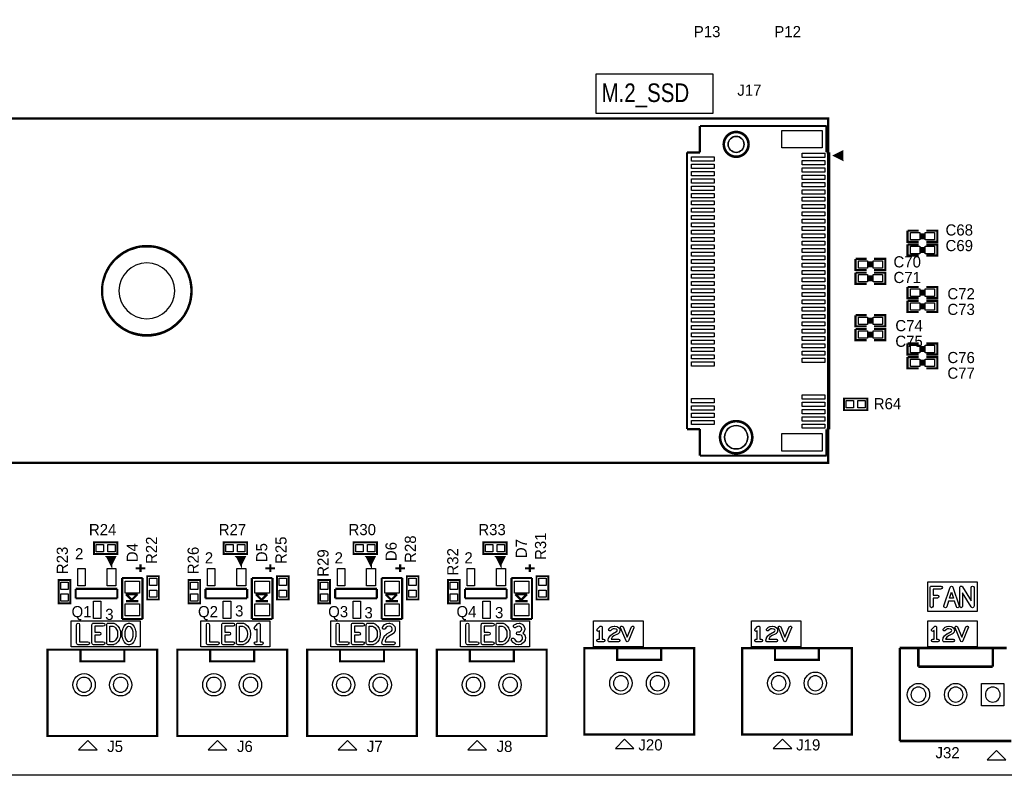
# Model space of a CAD drawing. Extents: x 0 to 260, y 0 to 180.
# Tile 16 of 28: x 124 to 191, y 0 to 52. Entities that reach past the tile are written whole.
import ezdxf

# ---------------------------------------------------------------- set-up
doc = ezdxf.new("R2010")
doc.units = 0
for name, color, linetype in [('BG_DRILLHOLE', 193, 'CONTINUOUS'), ('BG_OUTLINE', 253, 'CONTINUOUS'), ('BG_SILKSCREEN_TOP', 6, 'CONTINUOUS'), ('PG_SILKSCREEN_TOP', 254, 'CONTINUOUS'), ('PIN_TOP', 96, 'CONTINUOUS'), ('RD_SILKSCREEN_TOP', 85, 'CONTINUOUS')]:
    doc.layers.add(name, color=color, linetype=linetype)

msp = doc.modelspace()

# ---------------------------------------------------------------- linework, layer by layer
at = {"layer": 'BG_DRILLHOLE'}
for points in [[(173.443138, 43.082972, 1), (172.350938, 43.082972, 1)], [(134.551928, 33.082992, 1), (130.741928, 33.082992, 1)], [(173.697138, 23.083012, 1), (172.096938, 23.083012, 1)], [(165.534594, 6.285992, 1), (164.518594, 6.285992, 1)], [(168.033954, 6.285992, 1), (167.017954, 6.285992, 1)], [(176.308766, 6.285992, 1), (175.292766, 6.285992, 1)], [(178.808126, 6.285992, 1), (177.792126, 6.285992, 1)], [(128.870964, 6.181344, 1), (127.854964, 6.181344, 1)], [(131.370324, 6.181344, 1), (130.354324, 6.181344, 1)], [(137.735564, 6.181344, 1), (136.719564, 6.181344, 1)], [(140.234924, 6.181344, 1), (139.218924, 6.181344, 1)], [(146.600164, 6.181344, 1), (145.584164, 6.181344, 1)], [(149.099524, 6.181344, 1), (148.083524, 6.181344, 1)], [(155.464764, 6.181344, 1), (154.448764, 6.181344, 1)], [(157.964124, 6.181344, 1), (156.948124, 6.181344, 1)], [(185.853578, 5.511292, 1), (184.837578, 5.511292, 1)], [(188.393578, 5.511292, 1), (187.377578, 5.511292, 1)], [(190.933578, 5.511292, 1), (189.917578, 5.511292, 1)]]:
    msp.add_lwpolyline(points, format="xyb", close=True, dxfattribs=at)
at = {"layer": 'BG_OUTLINE'}
msp.add_lwpolyline([(0, 180.34), (254, 180.34), (254, 0), (0, 0)], close=True, dxfattribs=at)
at = {"layer": 'BG_SILKSCREEN_TOP'}
for points in [[(163.322, 47.879), (163.322, 45.212), (171.323, 45.212), (171.323, 47.879)], [(185.98896, 13.208), (189.36462, 13.208), (189.36462, 11.176), (185.98896, 11.176)], [(187.474098, 12.09294), (187.608464, 12.49553), (187.74283, 12.09294)], [(127.47752, 10.53846), (132.18668, 10.53846), (132.18668, 8.77062), (127.47752, 8.77062)], [(130.112262, 10.183876), (130.326892, 10.183876), (130.430016, 10.135616), (130.510026, 10.068814), (130.581908, 9.960864), (130.639058, 9.83615), (130.654044, 9.650476), (130.639058, 9.464802), (130.581908, 9.340088), (130.510026, 9.232138), (130.430016, 9.165336), (130.326892, 9.117076), (130.112262, 9.117076)], [(131.349496, 10.153904), (131.42976, 10.17905), (131.510024, 10.153904), (131.583684, 10.077196), (131.640072, 9.971532), (131.68503, 9.821672), (131.70027, 9.650476), (131.68503, 9.47928), (131.640072, 9.32942), (131.583684, 9.223756), (131.510024, 9.147048), (131.42976, 9.121902), (131.349496, 9.147048), (131.275836, 9.223756), (131.219448, 9.32942), (131.17449, 9.47928), (131.15925, 9.650476), (131.17449, 9.821672), (131.219448, 9.971532), (131.275836, 10.077196)], [(136.34212, 10.53846), (141.05128, 10.53846), (141.05128, 8.77062), (136.34212, 8.77062)], [(138.976862, 10.183876), (139.191492, 10.183876), (139.294616, 10.135616), (139.374626, 10.068814), (139.446508, 9.960864), (139.503658, 9.83615), (139.518644, 9.650476), (139.503658, 9.464802), (139.446508, 9.340088), (139.374626, 9.232138), (139.294616, 9.165336), (139.191492, 9.117076), (138.976862, 9.117076)], [(145.20672, 10.53846), (149.91588, 10.53846), (149.91588, 8.77062), (145.20672, 8.77062)], [(147.841462, 10.183876), (148.056092, 10.183876), (148.159216, 10.135616), (148.239226, 10.068814), (148.311108, 9.960864), (148.368258, 9.83615), (148.383244, 9.650476), (148.368258, 9.464802), (148.311108, 9.340088), (148.239226, 9.232138), (148.159216, 9.165336), (148.056092, 9.117076), (147.841462, 9.117076)], [(154.07132, 10.53846), (158.78048, 10.53846), (158.78048, 8.77062), (154.07132, 8.77062)], [(156.701998, 10.183876), (156.916628, 10.183876), (157.019752, 10.135616), (157.099762, 10.068814), (157.171644, 9.960864), (157.228794, 9.83615), (157.24378, 9.650476), (157.228794, 9.464802), (157.171644, 9.340088), (157.099762, 9.232138), (157.019752, 9.165336), (156.916628, 9.117076), (156.701998, 9.117076)], [(163.16198, 10.53846), (166.53764, 10.53846), (166.53764, 8.77062), (163.16198, 8.77062)], [(173.936152, 10.53846), (177.311812, 10.53846), (177.311812, 8.77062), (173.936152, 8.77062)], [(185.98896, 10.53846), (189.36462, 10.53846), (189.36462, 8.77062), (185.98896, 8.77062)]]:
    msp.add_lwpolyline(points, close=True, dxfattribs=at)
for points in [[(186.138566, 12.81684, -0.414214), (186.240166, 12.91844), (186.883802, 12.91844, -1), (186.883802, 12.71524), (186.341766, 12.71524), (186.341766, 12.304522), (186.646566, 12.304522, -1), (186.646566, 12.101322), (186.341766, 12.101322), (186.341766, 11.54684, -1), (186.138566, 11.54684)], [(187.08878, 11.579098), (187.512198, 12.849098, -0.322662), (187.608464, 12.91844, -0.322662), (187.70473, 12.849098), (188.128148, 11.579098, -0.08101), (188.133482, 11.54684, -0.414214), (188.031882, 11.44524, -0.322662), (187.935616, 11.514582), (187.810394, 11.88974), (187.406534, 11.88974), (187.281312, 11.514582, -0.322662), (187.185046, 11.44524, -0.414214), (187.083446, 11.54684, -0.08101)], [(188.942726, 11.907012), (188.942726, 12.81684, -1), (189.145926, 12.81684), (189.145926, 11.54684, -0.414214), (189.044326, 11.44524, -0.260983), (188.957712, 11.493754), (188.367162, 12.456668), (188.367162, 11.54684, -1), (188.163962, 11.54684), (188.163962, 12.81684, -0.414214), (188.265562, 12.91844, -0.260983), (188.352176, 12.869926)], [(127.850138, 9.015476), (127.850138, 10.285476, -1), (128.053338, 10.285476), (128.053338, 9.117076), (128.628902, 9.117076, -1), (128.628902, 8.913876), (127.951738, 8.913876, -0.414214)], [(128.896618, 10.285476, -0.414214), (128.998218, 10.387076), (129.675382, 10.387076, -1), (129.675382, 10.183876), (129.099818, 10.183876), (129.099818, 9.773158), (129.404618, 9.773158, -1), (129.404618, 9.569958), (129.099818, 9.569958), (129.099818, 9.117076), (129.675382, 9.117076, -1), (129.675382, 8.913876), (128.998218, 8.913876, -0.414214), (128.896618, 9.015476)], [(129.909062, 10.285476, -0.414214), (130.010662, 10.387076), (130.349498, 10.387076, -0.110402), (130.392678, 10.377424), (130.52806, 10.313924, -0.064082), (130.549904, 10.299954), (130.651504, 10.215372, -0.072059), (130.671062, 10.193782), (130.755644, 10.066782, -0.04006), (130.763518, 10.052558), (130.831336, 9.904222, -0.087193), (130.840226, 9.870186), (130.857244, 9.658604, -0.020012), (130.857498, 9.650476, -0.020012), (130.857244, 9.642348), (130.840226, 9.430766, -0.087193), (130.831336, 9.39673), (130.763518, 9.248394, -0.04006), (130.755644, 9.23417), (130.671062, 9.10717, -0.072059), (130.651504, 9.08558), (130.549904, 9.000998, -0.064082), (130.52806, 8.987028), (130.392678, 8.923528, -0.110402), (130.349498, 8.913876), (130.010662, 8.913876, -0.414214), (129.909062, 9.015476)], [(131.263898, 10.340086), (131.39928, 10.382504, -0.076242), (131.42976, 10.387076, -0.076242), (131.46024, 10.382504), (131.595622, 10.340086, -0.125782), (131.638294, 10.313416), (131.739894, 10.207752, -0.069238), (131.756404, 10.185146), (131.824222, 10.058146, -0.049455), (131.831842, 10.039604), (131.882642, 9.870186, -0.050405), (131.886452, 9.85012), (131.90347, 9.65962, -0.022558), (131.903978, 9.650476, -0.022558), (131.90347, 9.641332), (131.886452, 9.450832, -0.050405), (131.882642, 9.430766), (131.831842, 9.261348, -0.049455), (131.824222, 9.242806), (131.756404, 9.115806, -0.069238), (131.739894, 9.0932), (131.638294, 8.987536, -0.125782), (131.595622, 8.960866), (131.46024, 8.918448, -0.076242), (131.42976, 8.913876, -0.076242), (131.39928, 8.918448), (131.263898, 8.960866, -0.125782), (131.221226, 8.987536), (131.119626, 9.0932, -0.069238), (131.103116, 9.115806), (131.035298, 9.242806, -0.049455), (131.027678, 9.261348), (130.976878, 9.430766, -0.050405), (130.973068, 9.450832), (130.95605, 9.641332, -0.022558), (130.955542, 9.650476, -0.022558), (130.95605, 9.65962), (130.973068, 9.85012, -0.050405), (130.976878, 9.870186), (131.027678, 10.039604, -0.049455), (131.035298, 10.058146), (131.103116, 10.185146, -0.069238), (131.119626, 10.207752), (131.221226, 10.313416, -0.125782)], [(136.714738, 9.015476), (136.714738, 10.285476, -1), (136.917938, 10.285476), (136.917938, 9.117076), (137.493502, 9.117076, -1), (137.493502, 8.913876), (136.816338, 8.913876, -0.414214)], [(137.761218, 10.285476, -0.414214), (137.862818, 10.387076), (138.539982, 10.387076, -1), (138.539982, 10.183876), (137.964418, 10.183876), (137.964418, 9.773158), (138.269218, 9.773158, -1), (138.269218, 9.569958), (137.964418, 9.569958), (137.964418, 9.117076), (138.539982, 9.117076, -1), (138.539982, 8.913876), (137.862818, 8.913876, -0.414214), (137.761218, 9.015476)], [(138.773662, 10.285476, -0.414214), (138.875262, 10.387076), (139.214098, 10.387076, -0.110402), (139.257278, 10.377424), (139.39266, 10.313924, -0.064082), (139.414504, 10.299954), (139.516104, 10.215372, -0.072059), (139.535662, 10.193782), (139.620244, 10.066782, -0.04006), (139.628118, 10.052558), (139.695936, 9.904222, -0.087193), (139.704826, 9.870186), (139.721844, 9.658604, -0.020012), (139.722098, 9.650476, -0.020012), (139.721844, 9.642348), (139.704826, 9.430766, -0.087193), (139.695936, 9.39673), (139.628118, 9.248394, -0.04006), (139.620244, 9.23417), (139.535662, 9.10717, -0.072059), (139.516104, 9.08558), (139.414504, 9.000998, -0.064082), (139.39266, 8.987028), (139.257278, 8.923528, -0.110402), (139.214098, 8.913876), (138.875262, 8.913876, -0.414214), (138.773662, 9.015476)], [(140.011912, 10.094976), (140.215112, 10.348976, -0.227899), (140.29436, 10.387076, -0.414214), (140.39596, 10.285476), (140.39596, 9.117076), (140.49756, 9.117076, -1), (140.49756, 8.913876), (140.09116, 8.913876, -1), (140.09116, 9.117076), (140.19276, 9.117076), (140.19276, 9.995916), (140.170408, 9.967976, -0.227899), (140.09116, 9.929876, -0.414214), (139.98956, 10.031476, -0.170862)], [(145.579338, 9.015476), (145.579338, 10.285476, -1), (145.782538, 10.285476), (145.782538, 9.117076), (146.358102, 9.117076, -1), (146.358102, 8.913876), (145.680938, 8.913876, -0.414214)], [(146.625818, 10.285476, -0.414214), (146.727418, 10.387076), (147.404582, 10.387076, -1), (147.404582, 10.183876), (146.829018, 10.183876), (146.829018, 9.773158), (147.133818, 9.773158, -1), (147.133818, 9.569958), (146.829018, 9.569958), (146.829018, 9.117076), (147.404582, 9.117076, -1), (147.404582, 8.913876), (146.727418, 8.913876, -0.414214), (146.625818, 9.015476)], [(147.638262, 10.285476, -0.414214), (147.739862, 10.387076), (148.078698, 10.387076, -0.110402), (148.121878, 10.377424), (148.25726, 10.313924, -0.064082), (148.279104, 10.299954), (148.380704, 10.215372, -0.072059), (148.400262, 10.193782), (148.484844, 10.066782, -0.04006), (148.492718, 10.052558), (148.560536, 9.904222, -0.087193), (148.569426, 9.870186), (148.586444, 9.658604, -0.020012), (148.586698, 9.650476, -0.020012), (148.586444, 9.642348), (148.569426, 9.430766, -0.087193), (148.560536, 9.39673), (148.492718, 9.248394, -0.04006), (148.484844, 9.23417), (148.400262, 9.10717, -0.072059), (148.380704, 9.08558), (148.279104, 9.000998, -0.064082), (148.25726, 8.987028), (148.121878, 8.923528, -0.110402), (148.078698, 8.913876), (147.739862, 8.913876, -0.414214), (147.638262, 9.015476)], [(149.041612, 10.364724), (149.176994, 10.385806, -0.038943), (149.192742, 10.387076, -0.061321), (149.21738, 10.384028), (149.386798, 10.34161, -0.121114), (149.429724, 10.319004), (149.548342, 10.21334, -0.146992), (149.579076, 10.163556), (149.612858, 10.036556, -0.065123), (149.61616, 10.010394, -0.033277), (149.615144, 9.996932), (149.598126, 9.869932, -0.109105), (149.58314, 9.828784), (149.515576, 9.722866, -0.111451), (149.483826, 9.69137), (149.154134, 9.485376), (149.022562, 9.35736), (148.934678, 9.17448), (148.924518, 9.117076), (149.51456, 9.117076, -1), (149.51456, 8.913876), (148.80336, 8.913876, -0.414214), (148.70176, 9.015476, -0.043986), (148.703284, 9.033256), (148.737066, 9.223756, -0.067883), (148.745448, 9.249918), (148.847048, 9.4615, -0.088411), (148.867876, 9.490456), (149.020276, 9.638792, -0.053151), (149.037294, 9.652), (149.356572, 9.85139), (149.399752, 9.919208), (149.411182, 10.00379), (149.390354, 10.081768), (149.313138, 10.150602), (149.187916, 10.181844), (149.090126, 10.166604), (149.005036, 10.121138), (148.91639, 10.010394, -0.227899), (148.837142, 9.972294, -0.414214), (148.735542, 10.073894, -0.170862), (148.757894, 10.137394), (148.859494, 10.264394, -0.101271), (148.890736, 10.290556), (149.009354, 10.354056, -0.08417)], [(154.439874, 9.015476), (154.439874, 10.285476, -1), (154.643074, 10.285476), (154.643074, 9.117076), (155.218638, 9.117076, -1), (155.218638, 8.913876), (154.541474, 8.913876, -0.414214)], [(155.486354, 10.285476, -0.414214), (155.587954, 10.387076), (156.265118, 10.387076, -1), (156.265118, 10.183876), (155.689554, 10.183876), (155.689554, 9.773158), (155.994354, 9.773158, -1), (155.994354, 9.569958), (155.689554, 9.569958), (155.689554, 9.117076), (156.265118, 9.117076, -1), (156.265118, 8.913876), (155.587954, 8.913876, -0.414214), (155.486354, 9.015476)], [(156.498798, 10.285476, -0.414214), (156.600398, 10.387076), (156.939234, 10.387076, -0.110402), (156.982414, 10.377424), (157.117796, 10.313924, -0.064082), (157.13964, 10.299954), (157.24124, 10.215372, -0.072059), (157.260798, 10.193782), (157.34538, 10.066782, -0.04006), (157.353254, 10.052558), (157.421072, 9.904222, -0.087193), (157.429962, 9.870186), (157.44698, 9.658604, -0.020012), (157.447234, 9.650476, -0.020012), (157.44698, 9.642348), (157.429962, 9.430766, -0.087193), (157.421072, 9.39673), (157.353254, 9.248394, -0.04006), (157.34538, 9.23417), (157.260798, 9.10717, -0.072059), (157.24124, 9.08558), (157.13964, 9.000998, -0.064082), (157.117796, 8.987028), (156.982414, 8.923528, -0.110402), (156.939234, 8.913876), (156.600398, 8.913876, -0.414214), (156.498798, 9.015476)], [(157.920944, 10.364978), (158.073344, 10.38606, -0.034516), (158.087314, 10.387076, -0.099165), (158.12643, 10.379202), (158.27883, 10.315702, -0.126029), (158.319216, 10.285476), (158.403798, 10.179558, -0.103878), (158.422594, 10.14222), (158.456376, 10.01522, -0.065123), (158.459678, 9.989058, -0.065123), (158.456376, 9.962896), (158.422594, 9.835896, -0.104239), (158.403544, 9.798558), (158.336742, 9.714992), (158.44266, 9.62025, -0.155632), (158.474156, 9.567164), (158.507938, 9.419082, -0.056004), (158.510478, 9.396476, -0.032574), (158.509716, 9.383268), (158.492952, 9.256268, -0.114973), (158.476696, 9.213088), (158.39186, 9.086088, -0.080116), (158.369762, 9.062466), (158.23438, 8.956548, -0.127489), (158.187644, 8.936228), (158.052262, 8.915146, -0.038943), (158.036514, 8.913876, -0.034516), (158.022544, 8.914892), (157.870144, 8.935974, -0.105588), (157.830266, 8.950452), (157.69463, 9.035288, -0.103217), (157.664658, 9.06399), (157.563058, 9.212072, -0.151321), (157.545278, 9.269476, -0.414214), (157.646878, 9.371076, -0.247488), (157.730698, 9.32688), (157.82036, 9.196324), (157.919674, 9.134348), (158.035752, 9.118092), (158.13024, 9.132824), (158.23184, 9.21258), (158.294578, 9.306306), (158.305754, 9.39165), (158.283148, 9.490456), (158.203646, 9.561576), (158.120334, 9.591294), (157.985714, 9.591294, -1), (157.985714, 9.794494), (158.108904, 9.794494), (158.171134, 9.833356), (158.231586, 9.908794), (158.252922, 9.989058), (158.231586, 10.069322), (158.176468, 10.138156), (158.073852, 10.181082), (157.96768, 10.16635), (157.832044, 10.090912, -0.128076), (157.782514, 10.077958, -0.414214), (157.680914, 10.179558, -0.271972), (157.732984, 10.268204), (157.885384, 10.35304, -0.093132)], [(163.414202, 9.979914), (163.592002, 10.157714, -0.198914), (163.65474, 10.183876, -0.414214), (163.74364, 10.094976), (163.74364, 9.294876), (163.83254, 9.294876, -1), (163.83254, 9.117076), (163.47694, 9.117076, -1), (163.47694, 9.294876), (163.56584, 9.294876), (163.56584, 9.880346), (163.539678, 9.854438, -0.198914), (163.47694, 9.828276, -0.414214), (163.38804, 9.917176, -0.198914)], [(164.456618, 10.168382), (164.575236, 10.183114, -0.030834), (164.586158, 10.183876, -0.04967), (164.603684, 10.182098), (164.751766, 10.15238, -0.105478), (164.785802, 10.137648), (164.889434, 10.063734, -0.158614), (164.9222, 10.019538), (164.951918, 9.930638, -0.080555), (164.95649, 9.902444, -0.040959), (164.95522, 9.887966), (164.940488, 9.799066, -0.128769), (164.9222, 9.757918), (164.862764, 9.68375, -0.107872), (164.8333, 9.659874), (164.54501, 9.515856), (164.431726, 9.427464), (164.358574, 9.305798), (164.356288, 9.294876), (164.86759, 9.294876, -1), (164.86759, 9.117076), (164.24529, 9.117076, -0.414214), (164.15639, 9.205976, -0.054723), (164.158422, 9.22528), (164.18814, 9.35863, -0.080613), (164.198808, 9.385046), (164.287708, 9.533128, -0.092394), (164.309298, 9.557512), (164.442648, 9.661398, -0.049259), (164.45738, 9.670796), (164.736272, 9.810242), (164.769038, 9.850882), (164.77615, 9.895078), (164.762688, 9.935718), (164.698172, 9.981946), (164.582856, 10.00506), (164.490908, 9.99363), (164.414708, 9.960864), (164.337746, 9.884156, -0.198914), (164.275008, 9.857994, -0.414214), (164.186108, 9.946894, -0.198914), (164.21227, 10.009632), (164.30117, 10.098532, -0.09542), (164.328856, 10.117582), (164.432488, 10.162032, -0.07052)], [(165.45814, 9.437116), (165.74643, 10.129266, -0.302386), (165.828472, 10.183876, -0.414214), (165.917372, 10.094976, -0.09902), (165.910514, 10.060686), (165.540182, 9.171686, -0.302386), (165.45814, 9.117076, -0.302386), (165.376098, 9.171686), (165.005766, 10.060686, -0.09902), (164.998908, 10.094976, -0.414214), (165.087808, 10.183876, -0.302386), (165.16985, 10.129266)], [(174.188374, 9.979914), (174.366174, 10.157714, -0.198914), (174.428912, 10.183876, -0.414214), (174.517812, 10.094976), (174.517812, 9.294876), (174.606712, 9.294876, -1), (174.606712, 9.117076), (174.251112, 9.117076, -1), (174.251112, 9.294876), (174.340012, 9.294876), (174.340012, 9.880346), (174.31385, 9.854438, -0.198914), (174.251112, 9.828276, -0.414214), (174.162212, 9.917176, -0.198914)], [(175.23079, 10.168382), (175.349408, 10.183114, -0.030834), (175.36033, 10.183876, -0.04967), (175.377856, 10.182098), (175.525938, 10.15238, -0.105478), (175.559974, 10.137648), (175.663606, 10.063734, -0.158614), (175.696372, 10.019538), (175.72609, 9.930638, -0.080555), (175.730662, 9.902444, -0.040959), (175.729392, 9.887966), (175.71466, 9.799066, -0.128769), (175.696372, 9.757918), (175.636936, 9.68375, -0.107872), (175.607472, 9.659874), (175.319182, 9.515856), (175.205898, 9.427464), (175.132746, 9.305798), (175.13046, 9.294876), (175.641762, 9.294876, -1), (175.641762, 9.117076), (175.019462, 9.117076, -0.414214), (174.930562, 9.205976, -0.054723), (174.932594, 9.22528), (174.962312, 9.35863, -0.080613), (174.97298, 9.385046), (175.06188, 9.533128, -0.092394), (175.08347, 9.557512), (175.21682, 9.661398, -0.049259), (175.231552, 9.670796), (175.510444, 9.810242), (175.54321, 9.850882), (175.550322, 9.895078), (175.53686, 9.935718), (175.472344, 9.981946), (175.357028, 10.00506), (175.26508, 9.99363), (175.18888, 9.960864), (175.111918, 9.884156, -0.198914), (175.04918, 9.857994, -0.414214), (174.96028, 9.946894, -0.198914), (174.986442, 10.009632), (175.075342, 10.098532, -0.09542), (175.103028, 10.117582), (175.20666, 10.162032, -0.07052)], [(176.232312, 9.437116), (176.520602, 10.129266, -0.302386), (176.602644, 10.183876, -0.414214), (176.691544, 10.094976, -0.09902), (176.684686, 10.060686), (176.314354, 9.171686, -0.302386), (176.232312, 9.117076, -0.302386), (176.15027, 9.171686), (175.779938, 10.060686, -0.09902), (175.77308, 10.094976, -0.414214), (175.86198, 10.183876, -0.302386), (175.944022, 10.129266)], [(186.257946, 9.979914), (186.435746, 10.157714, -0.198914), (186.498484, 10.183876, -0.414214), (186.587384, 10.094976), (186.587384, 9.294876), (186.676284, 9.294876, -1), (186.676284, 9.117076), (186.320684, 9.117076, -1), (186.320684, 9.294876), (186.409584, 9.294876), (186.409584, 9.880346), (186.383422, 9.854438, -0.198914), (186.320684, 9.828276, -0.414214), (186.231784, 9.917176, -0.198914)], [(187.300362, 10.168382), (187.41898, 10.183114, -0.030834), (187.429902, 10.183876, -0.04967), (187.447428, 10.182098), (187.59551, 10.15238, -0.105478), (187.629546, 10.137648), (187.733178, 10.063734, -0.158614), (187.765944, 10.019538), (187.795662, 9.930638, -0.080555), (187.800234, 9.902444, -0.040959), (187.798964, 9.887966), (187.784232, 9.799066, -0.128769), (187.765944, 9.757918), (187.706508, 9.68375, -0.107872), (187.677044, 9.659874), (187.388754, 9.515856), (187.27547, 9.427464), (187.202318, 9.305798), (187.200032, 9.294876), (187.711334, 9.294876, -1), (187.711334, 9.117076), (187.089034, 9.117076, -0.414214), (187.000134, 9.205976, -0.054723), (187.002166, 9.22528), (187.031884, 9.35863, -0.080613), (187.042552, 9.385046), (187.131452, 9.533128, -0.092394), (187.153042, 9.557512), (187.286392, 9.661398, -0.049259), (187.301124, 9.670796), (187.580016, 9.810242), (187.612782, 9.850882), (187.619894, 9.895078), (187.606432, 9.935718), (187.541916, 9.981946), (187.4266, 10.00506), (187.334652, 9.99363), (187.258452, 9.960864), (187.18149, 9.884156, -0.198914), (187.118752, 9.857994, -0.414214), (187.029852, 9.946894, -0.198914), (187.056014, 10.009632), (187.144914, 10.098532, -0.09542), (187.1726, 10.117582), (187.276232, 10.162032, -0.07052)], [(188.301884, 9.437116), (188.590174, 10.129266, -0.302386), (188.672216, 10.183876, -0.414214), (188.761116, 10.094976, -0.09902), (188.754258, 10.060686), (188.383926, 9.171686, -0.302386), (188.301884, 9.117076, -0.302386), (188.219842, 9.171686), (187.84951, 10.060686, -0.09902), (187.842652, 10.094976, -0.414214), (187.931552, 10.183876, -0.302386), (188.013594, 10.129266)]]:
    msp.add_lwpolyline(points, format="xyb", close=True, dxfattribs=at)
at = {"layer": 'PG_SILKSCREEN_TOP'}
for points, const_width in [([(179.182522, 21.342858), (179.182522, 44.842938), (91.293442, 44.842938), (91.293442, 21.342858), (179.182522, 21.342858)], 0.1524), ([(179.073556, 44.337986), (170.422062, 44.337986)], 0.1524), ([(170.422062, 44.337986), (170.422062, 42.527728)], 0.1524), ([(179.073556, 42.53103), (179.073556, 44.337986)], 0.1524), ([(172.897038, 43.916346), (172.897038, 43.941746)], 0.1524), ([(172.897038, 43.941746), (172.897038, 43.916346)], 0.1524), ([(170.422062, 42.527728), (169.54246, 42.527728)], 0.1524), ([(169.54246, 42.527728), (169.54246, 23.638256)], 0.1524), ([(179.251864, 42.53103), (179.073556, 42.53103)], 0.1524), ([(179.251864, 23.634954), (179.251864, 42.53103)], 0.1524), ([(180.13299, 42.066464), (180.13299, 42.566336), (179.632864, 42.3164), (180.13299, 42.066464), (180.032914, 42.466514), (179.833016, 42.266362), (180.032914, 42.266362)], 0.1524), ([(172.897038, 42.224198), (172.897038, 42.249598)], 0.1524), ([(172.897038, 42.249598), (172.897038, 42.224198)], 0.1524), ([(185.3692, 36.426394), (184.6072, 36.426394), (184.6072, 37.188394)], 0.1524), ([(184.6072, 37.188394), (185.3692, 37.188394)], 0.1524), ([(185.547, 37.010594), (185.547, 36.604194)], 0.1524), ([(185.6994, 37.010594), (185.6994, 36.604194)], 0.1524), ([(185.8772, 37.188394), (186.6392, 37.188394), (186.6392, 36.426394), (185.8772, 36.426394)], 0.1524), ([(185.3692, 35.486594), (184.6072, 35.486594), (184.6072, 36.248594)], 0.1524), ([(184.6072, 36.248594), (185.3692, 36.248594)], 0.1524), ([(185.8772, 36.248594), (186.6392, 36.248594), (186.6392, 35.486594), (185.8772, 35.486594)], 0.1524), ([(185.547, 36.070794), (185.547, 35.664394)], 0.1524), ([(185.6994, 36.070794), (185.6994, 35.664394)], 0.1524), ([(181.8132, 34.502344), (181.0512, 34.502344), (181.0512, 35.264344)], 0.1524), ([(181.0512, 35.264344), (181.8132, 35.264344)], 0.1524), ([(181.991, 35.086544), (181.991, 34.680144)], 0.1524), ([(182.1434, 35.086544), (182.1434, 34.680144)], 0.1524), ([(182.3212, 35.264344), (183.0832, 35.264344), (183.0832, 34.502344), (182.3212, 34.502344)], 0.1524), ([(181.8132, 33.562544), (181.0512, 33.562544), (181.0512, 34.324544)], 0.1524), ([(181.0512, 34.324544), (181.8132, 34.324544)], 0.1524), ([(182.3212, 34.324544), (183.0832, 34.324544), (183.0832, 33.562544), (182.3212, 33.562544)], 0.1524), ([(181.991, 34.146744), (181.991, 33.740344)], 0.1524), ([(182.1434, 34.146744), (182.1434, 33.740344)], 0.1524), ([(185.3692, 32.578294), (184.6072, 32.578294), (184.6072, 33.340294)], 0.1524), ([(184.6072, 33.340294), (185.3692, 33.340294)], 0.1524), ([(185.547, 33.162494), (185.547, 32.756094)], 0.1524), ([(185.6994, 33.162494), (185.6994, 32.756094)], 0.1524), ([(185.8772, 33.340294), (186.6392, 33.340294), (186.6392, 32.578294), (185.8772, 32.578294)], 0.1524), ([(185.3692, 31.638494), (184.6072, 31.638494), (184.6072, 32.400494)], 0.1524), ([(184.6072, 32.400494), (185.3692, 32.400494)], 0.1524), ([(185.547, 32.222694), (185.547, 31.816294)], 0.1524), ([(185.6994, 32.222694), (185.6994, 31.816294)], 0.1524), ([(185.8772, 32.400494), (186.6392, 32.400494), (186.6392, 31.638494), (185.8772, 31.638494)], 0.1524), ([(181.8132, 30.654244), (181.0512, 30.654244), (181.0512, 31.416244)], 0.1524), ([(181.0512, 31.416244), (181.8132, 31.416244)], 0.1524), ([(181.991, 31.238444), (181.991, 30.832044)], 0.1524), ([(182.1434, 31.238444), (182.1434, 30.832044)], 0.1524), ([(182.3212, 31.416244), (183.0832, 31.416244), (183.0832, 30.654244), (182.3212, 30.654244)], 0.1524), ([(181.8132, 29.714444), (181.0512, 29.714444), (181.0512, 30.476444)], 0.1524), ([(181.0512, 30.476444), (181.8132, 30.476444)], 0.1524), ([(181.991, 30.298644), (181.991, 29.892244)], 0.1524), ([(182.1434, 30.298644), (182.1434, 29.892244)], 0.1524), ([(182.3212, 30.476444), (183.0832, 30.476444), (183.0832, 29.714444), (182.3212, 29.714444)], 0.1524), ([(185.3692, 28.730194), (184.6072, 28.730194), (184.6072, 29.492194)], 0.1524), ([(184.6072, 29.492194), (185.3692, 29.492194)], 0.1524), ([(185.547, 29.314394), (185.547, 28.907994)], 0.1524), ([(185.6994, 29.314394), (185.6994, 28.907994)], 0.1524), ([(185.8772, 29.492194), (186.6392, 29.492194), (186.6392, 28.730194), (185.8772, 28.730194)], 0.1524), ([(185.3692, 27.790394), (184.6072, 27.790394), (184.6072, 28.552394)], 0.1524), ([(184.6072, 28.552394), (185.3692, 28.552394)], 0.1524), ([(185.547, 28.374594), (185.547, 27.968194)], 0.1524), ([(185.6994, 28.374594), (185.6994, 27.968194)], 0.1524), ([(185.8772, 28.552394), (186.6392, 28.552394), (186.6392, 27.790394), (185.8772, 27.790394)], 0.1524), ([(180.259482, 25.731724), (180.259482, 24.934164), (181.859682, 24.934164), (181.859682, 25.731724), (180.259482, 25.731724)], 0.127), ([(172.897038, 24.170386), (172.897038, 24.195786)], 0.1524), ([(172.897038, 24.195786), (172.897038, 24.170386)], 0.1524), ([(169.54246, 23.638256), (170.422062, 23.638256)], 0.1524), ([(170.422062, 23.638256), (170.422062, 21.827998)], 0.1524), ([(179.073556, 21.827998), (179.073556, 23.634954)], 0.1524), ([(179.073556, 23.634954), (179.251864, 23.634954)], 0.1524), ([(170.422062, 21.827998), (179.073556, 21.827998)], 0.1524), ([(172.897038, 21.970238), (172.897038, 21.995638)], 0.1524), ([(172.897038, 21.995638), (172.897038, 21.970238)], 0.1524), ([(130.636264, 15.108936), (130.636264, 15.906496), (129.036064, 15.906496), (129.036064, 15.108936), (130.636264, 15.108936)], 0.127), ([(139.500864, 15.108936), (139.500864, 15.906496), (137.900664, 15.906496), (137.900664, 15.108936), (139.500864, 15.108936)], 0.127), ([(148.365464, 15.108936), (148.365464, 15.906496), (146.765264, 15.906496), (146.765264, 15.108936), (148.365464, 15.108936)], 0.127), ([(157.230064, 15.108936), (157.230064, 15.906496), (155.629864, 15.906496), (155.629864, 15.108936), (157.230064, 15.108936)], 0.127), ([(130.209798, 14.397228), (130.459734, 14.897354), (129.959862, 14.897354), (130.209798, 14.397228), (130.209798, 14.897354), (129.959862, 14.897354), (130.209798, 14.647164), (130.459734, 14.897354)], 0.1524), ([(139.074398, 14.397228), (139.324334, 14.897354), (138.824462, 14.897354), (139.074398, 14.397228), (139.074398, 14.897354), (138.824462, 14.897354), (139.074398, 14.647164), (139.324334, 14.897354)], 0.1524), ([(147.938998, 14.397228), (148.188934, 14.897354), (147.689062, 14.897354), (147.938998, 14.397228), (147.938998, 14.897354), (147.689062, 14.897354), (147.938998, 14.647164), (148.188934, 14.897354)], 0.1524), ([(156.803598, 14.397228), (157.053534, 14.897354), (156.553662, 14.897354), (156.803598, 14.397228), (156.803598, 14.897354), (156.553662, 14.897354), (156.803598, 14.647164), (157.053534, 14.897354)], 0.1524), ([(132.547868, 14.131544), (131.887468, 14.131544)], 0.1524), ([(132.217668, 14.410944), (132.217668, 13.877544)], 0.1524), ([(141.412468, 14.131544), (140.752068, 14.131544)], 0.1524), ([(141.082268, 14.410944), (141.082268, 13.877544)], 0.1524), ([(150.277068, 14.131544), (149.616668, 14.131544)], 0.1524), ([(149.946868, 14.410944), (149.946868, 13.877544)], 0.1524), ([(159.141668, 14.131544), (158.481268, 14.131544)], 0.1524), ([(158.811468, 14.410944), (158.811468, 13.877544)], 0.1524), ([(130.958844, 13.474192), (130.958844, 10.67435)], 0.1524), ([(132.358892, 13.474192), (130.958844, 13.474192)], 0.1524), ([(132.358892, 10.67435), (132.358892, 13.474192)], 0.1524), ([(133.46938, 13.6017), (132.67182, 13.6017), (132.67182, 12.0015), (133.46938, 12.0015), (133.46938, 13.6017)], 0.127), ([(139.823444, 13.474192), (139.823444, 10.67435)], 0.1524), ([(141.223492, 13.474192), (139.823444, 13.474192)], 0.1524), ([(141.223492, 10.67435), (141.223492, 13.474192)], 0.1524), ([(142.33398, 13.6017), (141.53642, 13.6017), (141.53642, 12.0015), (142.33398, 12.0015), (142.33398, 13.6017)], 0.127), ([(148.688044, 13.474192), (148.688044, 10.67435)], 0.1524), ([(150.088092, 13.474192), (148.688044, 13.474192)], 0.1524), ([(150.088092, 10.67435), (150.088092, 13.474192)], 0.1524), ([(151.19858, 13.6017), (150.40102, 13.6017), (150.40102, 12.0015), (151.19858, 12.0015), (151.19858, 13.6017)], 0.127), ([(157.552644, 13.474192), (157.552644, 10.67435)], 0.1524), ([(158.952692, 13.474192), (157.552644, 13.474192)], 0.1524), ([(158.952692, 10.67435), (158.952692, 13.474192)], 0.1524), ([(160.06318, 13.6017), (159.26562, 13.6017), (159.26562, 12.0015), (160.06318, 12.0015), (160.06318, 13.6017)], 0.127), ([(126.626112, 11.739626), (127.423672, 11.739626), (127.423672, 13.339826), (126.626112, 13.339826), (126.626112, 11.739626)], 0.127), ([(127.787654, 12.72921), (127.787654, 12.08151)], 0.1524), ([(130.632454, 12.72921), (127.787654, 12.72921)], 0.1524), ([(130.632454, 12.08151), (130.632454, 12.72921)], 0.1524), ([(135.490712, 11.739626), (136.288272, 11.739626), (136.288272, 13.339826), (135.490712, 13.339826), (135.490712, 11.739626)], 0.127), ([(136.652254, 12.72921), (136.652254, 12.08151)], 0.1524), ([(139.497054, 12.72921), (136.652254, 12.72921)], 0.1524), ([(139.497054, 12.08151), (139.497054, 12.72921)], 0.1524), ([(144.355312, 11.739626), (145.152872, 11.739626), (145.152872, 13.339826), (144.355312, 13.339826), (144.355312, 11.739626)], 0.127), ([(145.516854, 12.72921), (145.516854, 12.08151)], 0.1524), ([(148.361654, 12.72921), (145.516854, 12.72921)], 0.1524), ([(148.361654, 12.08151), (148.361654, 12.72921)], 0.1524), ([(153.219912, 11.739626), (154.017472, 11.739626), (154.017472, 13.339826), (153.219912, 13.339826), (153.219912, 11.739626)], 0.127), ([(154.381454, 12.72921), (154.381454, 12.08151)], 0.1524), ([(157.226254, 12.72921), (154.381454, 12.72921)], 0.1524), ([(157.226254, 12.08151), (157.226254, 12.72921)], 0.1524), ([(127.787654, 12.08151), (130.632454, 12.08151)], 0.1524), ([(131.227068, 12.366752), (131.608068, 11.985752)], 0.1524), ([(132.014468, 12.366752), (131.227068, 12.366752)], 0.1524), ([(131.633468, 11.985752), (132.014468, 12.366752)], 0.1524), ([(136.652254, 12.08151), (139.497054, 12.08151)], 0.1524), ([(140.091668, 12.366752), (140.472668, 11.985752)], 0.1524), ([(140.879068, 12.366752), (140.091668, 12.366752)], 0.1524), ([(140.498068, 11.985752), (140.879068, 12.366752)], 0.1524), ([(145.516854, 12.08151), (148.361654, 12.08151)], 0.1524), ([(148.956268, 12.366752), (149.337268, 11.985752)], 0.1524), ([(149.743668, 12.366752), (148.956268, 12.366752)], 0.1524), ([(149.362668, 11.985752), (149.743668, 12.366752)], 0.1524), ([(154.381454, 12.08151), (157.226254, 12.08151)], 0.1524), ([(157.820868, 12.366752), (158.201868, 11.985752)], 0.1524), ([(158.608268, 12.366752), (157.820868, 12.366752)], 0.1524), ([(158.227268, 11.985752), (158.608268, 12.366752)], 0.1524), ([(132.065268, 11.884152), (131.227068, 11.884152)], 0.1524), ([(131.608068, 11.985752), (131.633468, 11.985752)], 0.1524), ([(140.929868, 11.884152), (140.091668, 11.884152)], 0.1524), ([(140.472668, 11.985752), (140.498068, 11.985752)], 0.1524), ([(149.794468, 11.884152), (148.956268, 11.884152)], 0.1524), ([(149.337268, 11.985752), (149.362668, 11.985752)], 0.1524), ([(158.659068, 11.884152), (157.820868, 11.884152)], 0.1524), ([(158.201868, 11.985752), (158.227268, 11.985752)], 0.1524), ([(130.958844, 10.67435), (132.358892, 10.67435)], 0.1524), ([(139.823444, 10.67435), (141.223492, 10.67435)], 0.1524), ([(148.688044, 10.67435), (150.088092, 10.67435)], 0.1524), ([(157.552644, 10.67435), (158.952692, 10.67435)], 0.1524), ([(170.025314, 2.785872), (162.527234, 2.785872), (162.527234, 8.686292), (170.025314, 8.686292), (170.025314, 2.785872)], 0.1524), ([(167.777414, 8.686292), (167.777414, 7.886192), (164.775134, 7.886192), (164.775134, 8.686292)], 0.1524), ([(180.799486, 2.785872), (173.301406, 2.785872), (173.301406, 8.686292), (180.799486, 8.686292), (180.799486, 2.785872)], 0.1524), ([(178.551586, 8.686292), (178.551586, 7.886192), (175.549306, 7.886192), (175.549306, 8.686292)], 0.1524), ([(184.075578, 8.686292), (191.378078, 8.686292)], 0.1778), ([(184.075578, 2.336292), (184.075578, 8.686292)], 0.1778), ([(185.345578, 7.416292), (185.345578, 8.686292)], 0.1778), ([(185.345578, 8.686292), (190.425578, 8.686292)], 0.1778), ([(190.425578, 8.686292), (190.425578, 7.416292)], 0.1778), ([(133.361684, 2.681224), (125.863604, 2.681224), (125.863604, 8.581644), (133.361684, 8.581644), (133.361684, 2.681224)], 0.1524), ([(131.113784, 8.581644), (131.113784, 7.781544), (128.111504, 7.781544), (128.111504, 8.581644)], 0.1524), ([(142.226284, 2.681224), (134.728204, 2.681224), (134.728204, 8.581644), (142.226284, 8.581644), (142.226284, 2.681224)], 0.1524), ([(139.978384, 8.581644), (139.978384, 7.781544), (136.976104, 7.781544), (136.976104, 8.581644)], 0.1524), ([(151.090884, 2.681224), (143.592804, 2.681224), (143.592804, 8.581644), (151.090884, 8.581644), (151.090884, 2.681224)], 0.1524), ([(148.842984, 8.581644), (148.842984, 7.781544), (145.840704, 7.781544), (145.840704, 8.581644)], 0.1524), ([(159.955484, 2.681224), (152.457404, 2.681224), (152.457404, 8.581644), (159.955484, 8.581644), (159.955484, 2.681224)], 0.1524), ([(157.707584, 8.581644), (157.707584, 7.781544), (154.705304, 7.781544), (154.705304, 8.581644)], 0.1524), ([(190.425578, 7.416292), (185.345578, 7.416292)], 0.1778), ([(191.695578, 2.336292), (184.075578, 2.336292)], 0.1778)]:
    msp.add_lwpolyline(points, dxfattribs=dict(at, const_width=const_width))
at = {"layer": 'PG_SILKSCREEN_TOP', "const_width": 0.1524}
for points in [[(172.897038, 43.941746, 1), (172.897038, 42.224198)], [(172.897038, 43.916346, 1), (172.897038, 42.249598)], [(172.897038, 42.224198, 1), (172.897038, 43.941746)], [(172.897038, 42.249598, 1), (172.897038, 43.916346)], [(135.707628, 33.082992, 1.000008), (129.586228, 33.082992, 0.999992), (135.707628, 33.082992)], [(172.897038, 24.195786, 1.000013), (172.897038, 21.970238)], [(172.897038, 24.170386, 1.000013), (172.897038, 21.995638)], [(172.897038, 21.970238, 0.999987), (172.897038, 24.195786)], [(172.897038, 21.995638, 0.999987), (172.897038, 24.170386)]]:
    msp.add_lwpolyline(points, format="xyb", dxfattribs=at)
at = {"layer": 'PG_SILKSCREEN_TOP'}
for points in [[(127.981964, 1.736344), (129.251964, 1.736344), (128.616964, 2.371344)], [(136.846564, 1.736344), (138.116564, 1.736344), (137.481564, 2.371344)], [(145.711164, 1.736344), (146.981164, 1.736344), (146.346164, 2.371344)], [(154.575764, 1.736344), (155.845764, 1.736344), (155.210764, 2.371344)], [(164.645594, 1.840992), (165.915594, 1.840992), (165.280594, 2.475992)], [(175.419766, 1.840992), (176.689766, 1.840992), (176.054766, 2.475992)], [(190.044578, 1.066292), (191.314578, 1.066292), (190.679578, 1.701292)]]:
    msp.add_lwpolyline(points, close=True, dxfattribs=at)
at = {"layer": 'PIN_TOP'}
for points in [[(178.768756, 42.836084), (176.025556, 42.836084), (176.025556, 44.029884), (178.768756, 44.029884)], [(178.94681, 42.19321), (177.39741, 42.19321), (177.39741, 42.47261), (178.94681, 42.47261)], [(171.39666, 41.943274), (169.84726, 41.943274), (169.84726, 42.222674), (171.39666, 42.222674)], [(171.39666, 41.443402), (169.84726, 41.443402), (169.84726, 41.722802), (171.39666, 41.722802)], [(178.94681, 41.693338), (177.39741, 41.693338), (177.39741, 41.972738), (178.94681, 41.972738)], [(171.39666, 40.943276), (169.84726, 40.943276), (169.84726, 41.222676), (171.39666, 41.222676)], [(178.94681, 41.193212), (177.39741, 41.193212), (177.39741, 41.472612), (178.94681, 41.472612)], [(171.39666, 40.443404), (169.84726, 40.443404), (169.84726, 40.722804), (171.39666, 40.722804)], [(178.94681, 40.69334), (177.39741, 40.69334), (177.39741, 40.97274), (178.94681, 40.97274)], [(178.94681, 40.193214), (177.39741, 40.193214), (177.39741, 40.472614), (178.94681, 40.472614)], [(171.39666, 39.943278), (169.84726, 39.943278), (169.84726, 40.222678), (171.39666, 40.222678)], [(171.39666, 39.443406), (169.84726, 39.443406), (169.84726, 39.722806), (171.39666, 39.722806)], [(178.94681, 39.693342), (177.39741, 39.693342), (177.39741, 39.972742), (178.94681, 39.972742)], [(171.39666, 38.94328), (169.84726, 38.94328), (169.84726, 39.22268), (171.39666, 39.22268)], [(178.94681, 39.193216), (177.39741, 39.193216), (177.39741, 39.472616), (178.94681, 39.472616)], [(171.39666, 38.443408), (169.84726, 38.443408), (169.84726, 38.722808), (171.39666, 38.722808)], [(178.94681, 38.693344), (177.39741, 38.693344), (177.39741, 38.972744), (178.94681, 38.972744)], [(178.94681, 38.193218), (177.39741, 38.193218), (177.39741, 38.472618), (178.94681, 38.472618)], [(171.39666, 37.943282), (169.84726, 37.943282), (169.84726, 38.222682), (171.39666, 38.222682)], [(171.39666, 37.44341), (169.84726, 37.44341), (169.84726, 37.72281), (171.39666, 37.72281)], [(178.94681, 37.693346), (177.39741, 37.693346), (177.39741, 37.972746), (178.94681, 37.972746)], [(171.39666, 36.943284), (169.84726, 36.943284), (169.84726, 37.222684), (171.39666, 37.222684)], [(178.94681, 37.19322), (177.39741, 37.19322), (177.39741, 37.47262), (178.94681, 37.47262)], [(184.7977, 36.553394), (184.7977, 37.061394), (185.4327, 37.061394), (185.4327, 36.553394)], [(185.8137, 36.553394), (185.8137, 37.061394), (186.4487, 37.061394), (186.4487, 36.553394)], [(171.39666, 36.443412), (169.84726, 36.443412), (169.84726, 36.722812), (171.39666, 36.722812)], [(178.94681, 36.693348), (177.39741, 36.693348), (177.39741, 36.972748), (178.94681, 36.972748)], [(178.94681, 36.193222), (177.39741, 36.193222), (177.39741, 36.472622), (178.94681, 36.472622)], [(171.39666, 35.943286), (169.84726, 35.943286), (169.84726, 36.222686), (171.39666, 36.222686)], [(171.39666, 35.443414), (169.84726, 35.443414), (169.84726, 35.722814), (171.39666, 35.722814)], [(178.94681, 35.69335), (177.39741, 35.69335), (177.39741, 35.97275), (178.94681, 35.97275)], [(184.7977, 35.613594), (184.7977, 36.121594), (185.4327, 36.121594), (185.4327, 35.613594)], [(185.8137, 35.613594), (185.8137, 36.121594), (186.4487, 36.121594), (186.4487, 35.613594)], [(171.39666, 34.943288), (169.84726, 34.943288), (169.84726, 35.222688), (171.39666, 35.222688)], [(178.94681, 35.193224), (177.39741, 35.193224), (177.39741, 35.472624), (178.94681, 35.472624)], [(178.94681, 34.693352), (177.39741, 34.693352), (177.39741, 34.972752), (178.94681, 34.972752)], [(181.2417, 34.629344), (181.2417, 35.137344), (181.8767, 35.137344), (181.8767, 34.629344)], [(182.2577, 34.629344), (182.2577, 35.137344), (182.8927, 35.137344), (182.8927, 34.629344)], [(171.39666, 34.443416), (169.84726, 34.443416), (169.84726, 34.722816), (171.39666, 34.722816)], [(178.94681, 34.193226), (177.39741, 34.193226), (177.39741, 34.472626), (178.94681, 34.472626)], [(171.39666, 33.94329), (169.84726, 33.94329), (169.84726, 34.22269), (171.39666, 34.22269)], [(171.39666, 33.443418), (169.84726, 33.443418), (169.84726, 33.722818), (171.39666, 33.722818)], [(178.94681, 33.693354), (177.39741, 33.693354), (177.39741, 33.972754), (178.94681, 33.972754)], [(181.2417, 33.689544), (181.2417, 34.197544), (181.8767, 34.197544), (181.8767, 33.689544)], [(182.2577, 33.689544), (182.2577, 34.197544), (182.8927, 34.197544), (182.8927, 33.689544)], [(171.39666, 32.943292), (169.84726, 32.943292), (169.84726, 33.222692), (171.39666, 33.222692)], [(178.94681, 33.193228), (177.39741, 33.193228), (177.39741, 33.472628), (178.94681, 33.472628)], [(178.94681, 32.693356), (177.39741, 32.693356), (177.39741, 32.972756), (178.94681, 32.972756)], [(184.7977, 32.705294), (184.7977, 33.213294), (185.4327, 33.213294), (185.4327, 32.705294)], [(185.8137, 32.705294), (185.8137, 33.213294), (186.4487, 33.213294), (186.4487, 32.705294)], [(171.39666, 32.443166), (169.84726, 32.443166), (169.84726, 32.722566), (171.39666, 32.722566)], [(178.94681, 32.19323), (177.39741, 32.19323), (177.39741, 32.47263), (178.94681, 32.47263)], [(171.39666, 31.943294), (169.84726, 31.943294), (169.84726, 32.222694), (171.39666, 32.222694)], [(171.39666, 31.443168), (169.84726, 31.443168), (169.84726, 31.722568), (171.39666, 31.722568)], [(178.94681, 31.693358), (177.39741, 31.693358), (177.39741, 31.972758), (178.94681, 31.972758)], [(184.7977, 31.765494), (184.7977, 32.273494), (185.4327, 32.273494), (185.4327, 31.765494)], [(185.8137, 31.765494), (185.8137, 32.273494), (186.4487, 32.273494), (186.4487, 31.765494)], [(171.39666, 30.943296), (169.84726, 30.943296), (169.84726, 31.222696), (171.39666, 31.222696)], [(178.94681, 31.193232), (177.39741, 31.193232), (177.39741, 31.472632), (178.94681, 31.472632)], [(178.94681, 30.69336), (177.39741, 30.69336), (177.39741, 30.97276), (178.94681, 30.97276)], [(181.2417, 30.781244), (181.2417, 31.289244), (181.8767, 31.289244), (181.8767, 30.781244)], [(182.2577, 30.781244), (182.2577, 31.289244), (182.8927, 31.289244), (182.8927, 30.781244)], [(171.39666, 30.44317), (169.84726, 30.44317), (169.84726, 30.72257), (171.39666, 30.72257)], [(178.94681, 30.193234), (177.39741, 30.193234), (177.39741, 30.472634), (178.94681, 30.472634)], [(181.2417, 29.841444), (181.2417, 30.349444), (181.8767, 30.349444), (181.8767, 29.841444)], [(182.2577, 29.841444), (182.2577, 30.349444), (182.8927, 30.349444), (182.8927, 29.841444)], [(171.39666, 29.943298), (169.84726, 29.943298), (169.84726, 30.222698), (171.39666, 30.222698)], [(171.39666, 29.443172), (169.84726, 29.443172), (169.84726, 29.722572), (171.39666, 29.722572)], [(178.94681, 29.693362), (177.39741, 29.693362), (177.39741, 29.972762), (178.94681, 29.972762)], [(171.39666, 28.9433), (169.84726, 28.9433), (169.84726, 29.2227), (171.39666, 29.2227)], [(178.94681, 29.193236), (177.39741, 29.193236), (177.39741, 29.472636), (178.94681, 29.472636)], [(178.94681, 28.693364), (177.39741, 28.693364), (177.39741, 28.972764), (178.94681, 28.972764)], [(184.7977, 28.857194), (184.7977, 29.365194), (185.4327, 29.365194), (185.4327, 28.857194)], [(185.8137, 28.857194), (185.8137, 29.365194), (186.4487, 29.365194), (186.4487, 28.857194)], [(171.39666, 28.443174), (169.84726, 28.443174), (169.84726, 28.722574), (171.39666, 28.722574)], [(178.94681, 28.193238), (177.39741, 28.193238), (177.39741, 28.472638), (178.94681, 28.472638)], [(184.7977, 27.917394), (184.7977, 28.425394), (185.4327, 28.425394), (185.4327, 27.917394)], [(185.8137, 27.917394), (185.8137, 28.425394), (186.4487, 28.425394), (186.4487, 27.917394)], [(171.39666, 27.943302), (169.84726, 27.943302), (169.84726, 28.222702), (171.39666, 28.222702)], [(171.39666, 25.44318), (169.84726, 25.44318), (169.84726, 25.72258), (171.39666, 25.72258)], [(178.94681, 25.69337), (177.39741, 25.69337), (177.39741, 25.97277), (178.94681, 25.97277)], [(180.910992, 25.583134), (180.910992, 25.082754), (180.410612, 25.082754), (180.410612, 25.583134)], [(181.708552, 25.583134), (181.708552, 25.082754), (181.208172, 25.082754), (181.208172, 25.583134)], [(171.39666, 24.943308), (169.84726, 24.943308), (169.84726, 25.222708), (171.39666, 25.222708)], [(178.94681, 25.193244), (177.39741, 25.193244), (177.39741, 25.472644), (178.94681, 25.472644)], [(178.94681, 24.693372), (177.39741, 24.693372), (177.39741, 24.972772), (178.94681, 24.972772)], [(171.39666, 24.443182), (169.84726, 24.443182), (169.84726, 24.722582), (171.39666, 24.722582)], [(171.39666, 23.94331), (169.84726, 23.94331), (169.84726, 24.22271), (171.39666, 24.22271)], [(178.94681, 24.193246), (177.39741, 24.193246), (177.39741, 24.472646), (178.94681, 24.472646)], [(178.94681, 23.693374), (177.39741, 23.693374), (177.39741, 23.972774), (178.94681, 23.972774)], [(178.768756, 22.1361), (176.025556, 22.1361), (176.025556, 23.3299), (178.768756, 23.3299)], [(129.187194, 15.257526), (129.187194, 15.757906), (129.687574, 15.757906), (129.687574, 15.257526)], [(129.984754, 15.257526), (129.984754, 15.757906), (130.485134, 15.757906), (130.485134, 15.257526)], [(138.051794, 15.257526), (138.051794, 15.757906), (138.552174, 15.757906), (138.552174, 15.257526)], [(138.849354, 15.257526), (138.849354, 15.757906), (139.349734, 15.757906), (139.349734, 15.257526)], [(146.916394, 15.257526), (146.916394, 15.757906), (147.416774, 15.757906), (147.416774, 15.257526)], [(147.713954, 15.257526), (147.713954, 15.757906), (148.214334, 15.757906), (148.214334, 15.257526)], [(155.780994, 15.257526), (155.780994, 15.757906), (156.281374, 15.757906), (156.281374, 15.257526)], [(156.578554, 15.257526), (156.578554, 15.757906), (157.078934, 15.757906), (157.078934, 15.257526)], [(127.93091, 14.12113), (128.43891, 14.12113), (128.43891, 12.92733), (127.93091, 12.92733)], [(129.930144, 14.12113), (130.539744, 14.12113), (130.539744, 12.92733), (129.930144, 12.92733)], [(133.32079, 12.95019), (132.82041, 12.95019), (132.82041, 13.45057), (133.32079, 13.45057)], [(136.79551, 14.12113), (137.30351, 14.12113), (137.30351, 12.92733), (136.79551, 12.92733)], [(138.794744, 14.12113), (139.404344, 14.12113), (139.404344, 12.92733), (138.794744, 12.92733)], [(142.18539, 12.95019), (141.68501, 12.95019), (141.68501, 13.45057), (142.18539, 13.45057)], [(145.66011, 14.12113), (146.16811, 14.12113), (146.16811, 12.92733), (145.66011, 12.92733)], [(147.659344, 14.12113), (148.268944, 14.12113), (148.268944, 12.92733), (147.659344, 12.92733)], [(151.04999, 12.95019), (150.54961, 12.95019), (150.54961, 13.45057), (151.04999, 13.45057)], [(154.52471, 14.12113), (155.03271, 14.12113), (155.03271, 12.92733), (154.52471, 12.92733)], [(156.523944, 14.12113), (157.133544, 14.12113), (157.133544, 12.92733), (156.523944, 12.92733)], [(159.91459, 12.95019), (159.41421, 12.95019), (159.41421, 13.45057), (159.91459, 13.45057)], [(126.774702, 13.188696), (127.275082, 13.188696), (127.275082, 12.688316), (126.774702, 12.688316)], [(131.163568, 13.255752), (132.154168, 13.255752), (132.154168, 12.442952), (131.163568, 12.442952)], [(135.639302, 13.188696), (136.139682, 13.188696), (136.139682, 12.688316), (135.639302, 12.688316)], [(140.028168, 13.255752), (141.018768, 13.255752), (141.018768, 12.442952), (140.028168, 12.442952)], [(144.503902, 13.188696), (145.004282, 13.188696), (145.004282, 12.688316), (144.503902, 12.688316)], [(148.892768, 13.255752), (149.883368, 13.255752), (149.883368, 12.442952), (148.892768, 12.442952)], [(153.368502, 13.188696), (153.868882, 13.188696), (153.868882, 12.688316), (153.368502, 12.688316)], [(157.757368, 13.255752), (158.747968, 13.255752), (158.747968, 12.442952), (157.757368, 12.442952)], [(126.774702, 12.391136), (127.275082, 12.391136), (127.275082, 11.890756), (126.774702, 11.890756)], [(133.32079, 12.15263), (132.82041, 12.15263), (132.82041, 12.65301), (133.32079, 12.65301)], [(135.639302, 12.391136), (136.139682, 12.391136), (136.139682, 11.890756), (135.639302, 11.890756)], [(142.18539, 12.15263), (141.68501, 12.15263), (141.68501, 12.65301), (142.18539, 12.65301)], [(144.503902, 12.391136), (145.004282, 12.391136), (145.004282, 11.890756), (144.503902, 11.890756)], [(151.04999, 12.15263), (150.54961, 12.15263), (150.54961, 12.65301), (151.04999, 12.65301)], [(153.368502, 12.391136), (153.868882, 12.391136), (153.868882, 11.890756), (153.368502, 11.890756)], [(159.91459, 12.15263), (159.41421, 12.15263), (159.41421, 12.65301), (159.91459, 12.65301)], [(129.006092, 11.89609), (129.514092, 11.89609), (129.514092, 10.70229), (129.006092, 10.70229)], [(131.163568, 11.70559), (132.154168, 11.70559), (132.154168, 10.89279), (131.163568, 10.89279)], [(137.870692, 11.89609), (138.378692, 11.89609), (138.378692, 10.70229), (137.870692, 10.70229)], [(140.028168, 11.70559), (141.018768, 11.70559), (141.018768, 10.89279), (140.028168, 10.89279)], [(146.735292, 11.89609), (147.243292, 11.89609), (147.243292, 10.70229), (146.735292, 10.70229)], [(148.892768, 11.70559), (149.883368, 11.70559), (149.883368, 10.89279), (148.892768, 10.89279)], [(155.599892, 11.89609), (156.107892, 11.89609), (156.107892, 10.70229), (155.599892, 10.70229)], [(157.757368, 11.70559), (158.747968, 11.70559), (158.747968, 10.89279), (157.757368, 10.89279)], [(189.663578, 6.273292), (191.187578, 6.273292), (191.187578, 4.749292), (189.663578, 4.749292)]]:
    msp.add_lwpolyline(points, close=True, dxfattribs=at)
for centre, radius in [((172.897038, 43.082972), 0.5461), ((132.646928, 33.082992), 3.0099), ((172.897038, 23.083012), 0.8001), ((128.362964, 6.181344), 0.762), ((130.862324, 6.181344), 0.762), ((137.227564, 6.181344), 0.762), ((139.726924, 6.181344), 0.762), ((146.092164, 6.181344), 0.762), ((148.591524, 6.181344), 0.762), ((154.956764, 6.181344), 0.762), ((157.456124, 6.181344), 0.762), ((165.026594, 6.285992), 0.762), ((167.525954, 6.285992), 0.762), ((175.800766, 6.285992), 0.762), ((178.300126, 6.285992), 0.762), ((185.345578, 5.511292), 0.762), ((187.885578, 5.511292), 0.762)]:
    msp.add_circle(centre, radius, dxfattribs=at)

# ---------------------------------------------------------------- texts
at = {"layer": 'BG_SILKSCREEN_TOP', "width": 0.824}
msp.add_text('M.2_SSD', height=1.27, dxfattribs=at).set_placement((163.703, 45.974))
at = {"layer": 'PG_SILKSCREEN_TOP', "width": 1.003333}
for s, p in [('2', (127.74422, 14.748764)), ('2', (136.60882, 14.469364)), ('2', (145.47342, 14.469364)), ('2', (154.33802, 14.469364)), ('3', (138.67638, 10.845038)), ('3', (147.51304, 10.720578)), ('3', (156.4259, 10.728198)), ('3', (129.8067, 10.608818))]:
    msp.add_text(s, height=0.762, dxfattribs=at).set_placement(p)
at = {"layer": 'RD_SILKSCREEN_TOP', "width": 1.003333}
for s, p in [('P13', (170.003978, 50.40122)), ('P12', (175.50384, 50.40122)), ('J17', (172.974762, 46.402498)), ('C68', (187.197746, 36.858194)), ('C69', (187.197746, 35.791394)), ('C70', (183.641746, 34.680144)), ('C71', (183.641746, 33.613344)), ('C72', (187.324746, 32.502094)), ('C73', (187.324746, 31.435294)), ('C74', (183.768746, 30.324044)), ('C75', (183.768746, 29.257244)), ('C76', (187.324746, 28.145994)), ('C77', (187.324746, 27.079194)), ('R64', (182.295546, 24.9936)), ('R24', (128.69291, 16.396716)), ('R27', (137.55751, 16.396716)), ('R30', (146.42211, 16.396716)), ('R33', (155.28671, 16.396716)), ('Q1', (127.50673, 10.795)), ('Q2', (136.14273, 10.795)), ('Q3', (145.03273, 10.795)), ('Q4', (153.79573, 10.795)), ('J5', (129.941574, 1.592834)), ('J6', (138.806174, 1.592834)), ('J7', (147.670774, 1.592834)), ('J8', (156.535374, 1.592834)), ('J20', (166.222934, 1.697482)), ('J19', (176.997106, 1.697482)), ('J32', (186.511438, 1.161542))]:
    msp.add_text(s, height=0.762, dxfattribs=at).set_placement(p)
for s, p in [('R22', (133.35, 14.426946)), ('R25', (142.1892, 14.426946)), ('R28', (151.0284, 14.503146)), ('R31', (159.9184, 14.706346)), ('R23', (127.253492, 13.733272)), ('D4', (132.032756, 14.549374)), ('R26', (136.194292, 13.733272)), ('D5', (140.871956, 14.549374)), ('D6', (149.711156, 14.625574)), ('D7', (158.601156, 14.828774)), ('R29', (145.058892, 13.555472)), ('R32', (153.924, 13.639546))]:
    msp.add_text(s, height=0.762, rotation=90, dxfattribs=at).set_placement(p)

doc.saveas('drawing.dxf')
